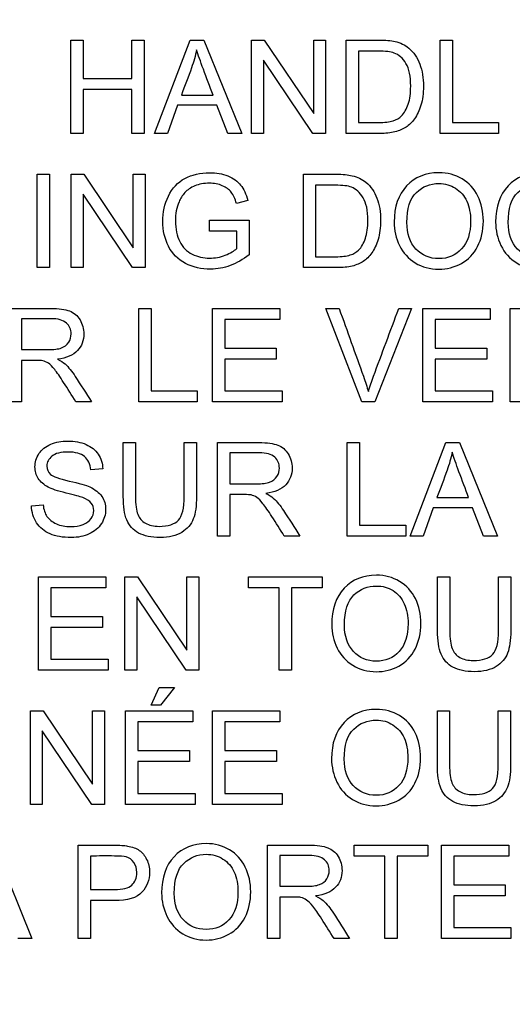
# Model space of a CAD drawing. Header units: inches. Extents: x 1 to 359, y -2 to 239.
# Tile 19 of 64: x 108.352 to 108.862, y 134.852 to 135.873. Entities that reach past the tile are written whole.
import ezdxf
from ezdxf.enums import TextEntityAlignment as Align

# ---------------------------------------------------------------- set-up
doc = ezdxf.new("R2010")
doc.units = ezdxf.units.IN
doc.header["$MEASUREMENT"] = 0
doc.layers.add('Default', color=7, linetype='Continuous')
doc.layers.add('LAB20180', color=7, linetype='Continuous')
doc.styles.add('SEACAD_Times_New_Roman', font='times.ttf')
doc.dimstyles.new('HAMMOND_(STH_-_300x200)', dxfattribs={"dimtxt": 1.5, "dimasz": 1.875, "dimexe": 0.75, "dimexo": 0.75, "dimgap": 0.375, "dimtad": 0, "dimtih": 1, "dimtoh": 1, "dimzin": 0, "dimdsep": 46, "dimtxsty": 'SEACAD_Times_New_Roman', "dimblk1": '_SE_FILLED', "dimblk2": '_SE_FILLED', "dimsah": 1, "dimcen": 0.75, "dimadec": 0, "dimazin": 0, "dimtfac": 0.8, "dimtofl": 0, "dimtmove": 0, "dimatfit": 3, "dimfxl": 0, "dimtolj": 1, "dimtzin": 0, "dimarcsym": 0})

# ---------------------------------------------------------------- blocks, each defined once
blk = doc.blocks.new('DMBLK1160')
at = {"layer": 'Default', "linetype": 'Continuous'}
for points in [[(121.758, 147.7985), (121.4455, 149.6735), (121.133, 147.7985)], [(121.758, 131.5785), (121.133, 131.5785), (121.4455, 129.7035)]]:
    blk.add_hatch(color=7, dxfattribs=at).paths.add_polyline_path(points)
at = {"layer": 'Default', "color": 7, "linetype": 'Continuous'}
for p, q in [((113.9782, 149.6735), (122.1955, 149.6735)), ((121.4455, 140.9635), (121.4455, 149.6735)), ((121.4455, 129.7035), (121.4455, 138.9385)), ((109.4962, 129.7035), (122.1955, 129.7035))]:
    blk.add_line(p, q, dxfattribs=at)
at = {"layer": 'Default', "color": 7, "linetype": 'Continuous', "style": 'SEACAD_Times_New_Roman'}
blk.add_text('19.97', height=1.5, dxfattribs=at).set_placement((118.8863, 140.4385), align=Align.TOP_LEFT)
blk = doc.blocks.new('_SE_FILLED')
at = {"color": 0}
blk.add_line((0, 0), (-1, 0), dxfattribs=at)
blk.add_solid([(0, 0), (-1, -0.1665), (-1, 0.1665), (0, 0)], dxfattribs=at)

msp = doc.modelspace()

# ---------------------------------------------------------------- linework, layer by layer
at = {"layer": 'LAB20180', "color": 7, "linetype": 'Continuous'}
for p, q in [((108.4048, 135.7548), (108.4048, 135.8516)), ((108.4048, 135.8516), (108.4175, 135.8516)), ((108.4175, 135.8516), (108.4175, 135.8118)), ((108.4679, 135.8118), (108.4679, 135.8516)), ((108.4679, 135.8516), (108.4806, 135.8516)), ((108.4806, 135.8516), (108.4806, 135.7548)), ((108.4914, 135.7548), (108.5284, 135.8516)), ((108.5284, 135.8516), (108.5425, 135.8516)), ((108.5425, 135.8516), (108.5817, 135.7548)), ((108.5919, 135.7548), (108.5919, 135.8516)), ((108.5919, 135.8516), (108.605, 135.8516)), ((108.605, 135.8516), (108.6562, 135.7755)), ((108.6562, 135.7755), (108.6562, 135.8516)), ((108.6562, 135.8516), (108.6685, 135.8516)), ((108.6685, 135.8516), (108.6685, 135.7548)), ((108.6898, 135.7548), (108.6898, 135.8516)), ((108.7871, 135.7548), (108.7871, 135.8516)), ((108.7871, 135.8516), (108.7998, 135.8516)), ((108.7998, 135.8516), (108.7998, 135.7662)), ((108.7025, 135.8402), (108.7025, 135.7662)), ((108.6553, 135.7548), (108.6042, 135.8309)), ((108.6042, 135.8309), (108.6042, 135.7548)), ((108.4175, 135.8118), (108.4679, 135.8118)), ((108.4679, 135.8004), (108.4175, 135.8004)), ((108.4175, 135.8004), (108.4175, 135.7548)), ((108.4679, 135.7548), (108.4679, 135.8004)), ((108.5192, 135.7946), (108.552, 135.7946)), ((108.5153, 135.7841), (108.5049, 135.7548)), ((108.5561, 135.7841), (108.5153, 135.7841)), ((108.5672, 135.7548), (108.5561, 135.7841)), ((108.7998, 135.7662), (108.8475, 135.7662)), ((108.8475, 135.7662), (108.8475, 135.7548)), ((108.4175, 135.7548), (108.4048, 135.7548)), ((108.4806, 135.7548), (108.4679, 135.7548)), ((108.5049, 135.7548), (108.4914, 135.7548)), ((108.5817, 135.7548), (108.5672, 135.7548)), ((108.6042, 135.7548), (108.5919, 135.7548)), ((108.6685, 135.7548), (108.6553, 135.7548)), ((108.8475, 135.7548), (108.7871, 135.7548)), ((108.37, 135.6158), (108.37, 135.7126)), ((108.37, 135.7126), (108.3827, 135.7126)), ((108.3827, 135.7126), (108.3827, 135.6158)), ((108.4052, 135.6158), (108.4052, 135.7126)), ((108.4052, 135.7126), (108.4183, 135.7126)), ((108.4183, 135.7126), (108.4695, 135.6364)), ((108.4695, 135.6364), (108.4695, 135.7126)), ((108.4695, 135.7126), (108.4817, 135.7126)), ((108.4817, 135.7126), (108.4817, 135.6158)), ((108.6455, 135.6158), (108.6455, 135.7126)), ((108.6582, 135.7012), (108.6582, 135.6271)), ((108.4686, 135.6158), (108.4175, 135.6918)), ((108.4175, 135.6918), (108.4175, 135.6158)), ((108.5879, 135.6854), (108.5763, 135.6823)), ((108.5483, 135.6537), (108.5483, 135.6651)), ((108.5483, 135.6651), (108.5894, 135.6651)), ((108.5894, 135.6651), (108.5894, 135.6292)), ((108.5767, 135.6537), (108.5483, 135.6537)), ((108.5767, 135.6356), (108.5767, 135.6537)), ((108.3827, 135.6158), (108.37, 135.6158)), ((108.4175, 135.6158), (108.4052, 135.6158)), ((108.4817, 135.6158), (108.4686, 135.6158)), ((108.4753, 135.4768), (108.4753, 135.5735)), ((108.4753, 135.5735), (108.4881, 135.5735)), ((108.4881, 135.5735), (108.4881, 135.4881)), ((108.5514, 135.4768), (108.5514, 135.5735)), ((108.5514, 135.5735), (108.6212, 135.5735)), ((108.6212, 135.5735), (108.6212, 135.5621)), ((108.706, 135.4768), (108.6686, 135.5735)), ((108.6686, 135.5735), (108.6825, 135.5735)), ((108.7574, 135.5735), (108.7194, 135.4768)), ((108.7443, 135.5735), (108.7574, 135.5735)), ((108.7693, 135.4768), (108.7693, 135.5735)), ((108.7693, 135.5735), (108.839, 135.5735)), ((108.839, 135.5735), (108.839, 135.5621)), ((108.8594, 135.4768), (108.8594, 135.5735)), ((108.3538, 135.5629), (108.3538, 135.5308)), ((108.6212, 135.5621), (108.5641, 135.5621)), ((108.5641, 135.5621), (108.5641, 135.5324)), ((108.839, 135.5621), (108.7819, 135.5621)), ((108.7819, 135.5621), (108.7819, 135.5324)), ((108.5641, 135.5324), (108.6175, 135.5324)), ((108.6175, 135.5324), (108.6175, 135.5211)), ((108.7819, 135.5324), (108.8353, 135.5324)), ((108.8353, 135.5324), (108.8353, 135.5211)), ((108.3538, 135.5197), (108.3538, 135.4768)), ((108.6175, 135.5211), (108.5641, 135.5211)), ((108.5641, 135.5211), (108.5641, 135.4881)), ((108.8353, 135.5211), (108.7819, 135.5211)), ((108.7819, 135.5211), (108.7819, 135.4881)), ((108.4881, 135.4881), (108.5357, 135.4881)), ((108.5357, 135.4881), (108.5357, 135.4768)), ((108.5641, 135.4881), (108.6234, 135.4881)), ((108.6234, 135.4881), (108.6234, 135.4768)), ((108.7819, 135.4881), (108.8413, 135.4881)), ((108.8413, 135.4881), (108.8413, 135.4768)), ((108.3538, 135.4768), (108.3411, 135.4768)), ((108.4261, 135.4768), (108.4101, 135.4768)), ((108.5357, 135.4768), (108.4753, 135.4768)), ((108.6234, 135.4768), (108.5514, 135.4768)), ((108.7194, 135.4768), (108.706, 135.4768)), ((108.8413, 135.4768), (108.7693, 135.4768)), ((108.8722, 135.4768), (108.8594, 135.4768)), ((108.4591, 135.4345), (108.4717, 135.4345)), ((108.5222, 135.4345), (108.5349, 135.4345)), ((108.5567, 135.3377), (108.5567, 135.4345)), ((108.6909, 135.3377), (108.6909, 135.4345)), ((108.6909, 135.4345), (108.7037, 135.4345)), ((108.7037, 135.4345), (108.7037, 135.3491)), ((108.7561, 135.3377), (108.793, 135.4345)), ((108.793, 135.4345), (108.8071, 135.4345)), ((108.8071, 135.4345), (108.8464, 135.3377)), ((108.5694, 135.4238), (108.5694, 135.3918)), ((108.4379, 135.4072), (108.4256, 135.4063)), ((108.5694, 135.3806), (108.5694, 135.3377)), ((108.7838, 135.3775), (108.8166, 135.3775)), ((108.3641, 135.3688), (108.3761, 135.37)), ((108.7799, 135.367), (108.7696, 135.3377)), ((108.8207, 135.367), (108.7799, 135.367)), ((108.8318, 135.3377), (108.8207, 135.367)), ((108.7037, 135.3491), (108.7514, 135.3491)), ((108.7514, 135.3491), (108.7514, 135.3377)), ((108.5694, 135.3377), (108.5567, 135.3377)), ((108.6417, 135.3377), (108.6258, 135.3377)), ((108.7514, 135.3377), (108.6909, 135.3377)), ((108.7696, 135.3377), (108.7561, 135.3377)), ((108.8464, 135.3377), (108.8318, 135.3377)), ((108.3714, 135.1987), (108.3714, 135.2954)), ((108.3714, 135.2954), (108.4412, 135.2954)), ((108.4412, 135.2954), (108.4412, 135.2841)), ((108.4607, 135.1987), (108.4607, 135.2954)), ((108.4607, 135.2954), (108.4738, 135.2954)), ((108.4738, 135.2954), (108.5249, 135.2194)), ((108.5249, 135.2194), (108.5249, 135.2954)), ((108.5249, 135.2954), (108.5372, 135.2954)), ((108.5372, 135.2954), (108.5372, 135.1987)), ((108.5888, 135.2841), (108.5888, 135.2954)), ((108.5888, 135.2954), (108.6651, 135.2954)), ((108.6651, 135.2954), (108.6651, 135.2841)), ((108.7844, 135.2954), (108.7971, 135.2954)), ((108.8475, 135.2954), (108.8602, 135.2954)), ((108.4412, 135.2841), (108.3841, 135.2841)), ((108.3841, 135.2841), (108.3841, 135.2544)), ((108.6206, 135.2841), (108.5888, 135.2841)), ((108.6206, 135.1987), (108.6206, 135.2841)), ((108.6651, 135.2841), (108.6333, 135.2841)), ((108.6333, 135.2841), (108.6333, 135.1987)), ((108.5241, 135.1987), (108.473, 135.2748)), ((108.473, 135.2748), (108.473, 135.1987)), ((108.3841, 135.2544), (108.4375, 135.2544)), ((108.4375, 135.2544), (108.4375, 135.243)), ((108.4375, 135.243), (108.3841, 135.243)), ((108.3841, 135.243), (108.3841, 135.2101)), ((108.3841, 135.2101), (108.4434, 135.2101)), ((108.4434, 135.2101), (108.4434, 135.1987)), ((108.4434, 135.1987), (108.3714, 135.1987)), ((108.473, 135.1987), (108.4607, 135.1987)), ((108.5372, 135.1987), (108.5241, 135.1987)), ((108.6333, 135.1987), (108.6206, 135.1987)), ((108.4878, 135.1623), (108.4964, 135.1808)), ((108.4964, 135.1808), (108.5121, 135.1808)), ((108.5121, 135.1808), (108.4975, 135.1623)), ((108.4975, 135.1623), (108.4878, 135.1623)), ((108.363, 135.0596), (108.363, 135.1564)), ((108.363, 135.1564), (108.3762, 135.1564)), ((108.3762, 135.1564), (108.4273, 135.0804)), ((108.4273, 135.0804), (108.4273, 135.1564)), ((108.4273, 135.1564), (108.4396, 135.1564)), ((108.4396, 135.1564), (108.4396, 135.0596)), ((108.4614, 135.0596), (108.4614, 135.1564)), ((108.4614, 135.1564), (108.5311, 135.1564)), ((108.5311, 135.1564), (108.5311, 135.1451)), ((108.5516, 135.0596), (108.5516, 135.1564)), ((108.5516, 135.1564), (108.6213, 135.1564)), ((108.6213, 135.1564), (108.6213, 135.1451)), ((108.7842, 135.1564), (108.7969, 135.1564)), ((108.8473, 135.1564), (108.86, 135.1564)), ((108.5311, 135.1451), (108.4741, 135.1451)), ((108.4741, 135.1451), (108.4741, 135.1153)), ((108.6213, 135.1451), (108.5643, 135.1451)), ((108.5643, 135.1451), (108.5643, 135.1153)), ((108.4265, 135.0596), (108.3753, 135.1358)), ((108.3753, 135.1358), (108.3753, 135.0596)), ((108.4741, 135.1153), (108.5275, 135.1153)), ((108.5275, 135.1153), (108.5275, 135.1039)), ((108.5643, 135.1153), (108.6177, 135.1153)), ((108.6177, 135.1153), (108.6177, 135.1039)), ((108.5275, 135.1039), (108.4741, 135.1039)), ((108.4741, 135.1039), (108.4741, 135.071)), ((108.6177, 135.1039), (108.5643, 135.1039)), ((108.5643, 135.1039), (108.5643, 135.071)), ((108.4741, 135.071), (108.5334, 135.071)), ((108.5334, 135.071), (108.5334, 135.0596)), ((108.5643, 135.071), (108.6236, 135.071)), ((108.6236, 135.071), (108.6236, 135.0596)), ((108.3753, 135.0596), (108.363, 135.0596)), ((108.4396, 135.0596), (108.4265, 135.0596)), ((108.5334, 135.0596), (108.4614, 135.0596)), ((108.6236, 135.0596), (108.5516, 135.0596)), ((108.3253, 135.0174), (108.3645, 134.9206)), ((108.4124, 134.9206), (108.4124, 135.0174)), ((108.6083, 134.9206), (108.6083, 135.0174)), ((108.6982, 135.0061), (108.6982, 135.0174)), ((108.6982, 135.0174), (108.7745, 135.0174)), ((108.7745, 135.0174), (108.7745, 135.0061)), ((108.7884, 134.9206), (108.7884, 135.0174)), ((108.7884, 135.0174), (108.8582, 135.0174)), ((108.8582, 135.0174), (108.8582, 135.0061)), ((108.4252, 135.0061), (108.4252, 134.9713)), ((108.621, 135.0067), (108.621, 134.9747)), ((108.73, 135.0061), (108.6982, 135.0061)), ((108.73, 134.9206), (108.73, 135.0061)), ((108.7745, 135.0061), (108.7427, 135.0061)), ((108.7427, 135.0061), (108.7427, 134.9206)), ((108.8582, 135.0061), (108.8011, 135.0061)), ((108.8011, 135.0061), (108.8011, 134.9763)), ((108.8011, 134.9763), (108.8545, 134.9763)), ((108.8545, 134.9763), (108.8545, 134.9649)), ((108.8545, 134.9649), (108.8011, 134.9649)), ((108.8011, 134.9649), (108.8011, 134.932)), ((108.4252, 134.9599), (108.4252, 134.9206)), ((108.621, 134.9636), (108.621, 134.9206)), ((108.8011, 134.932), (108.8604, 134.932)), ((108.8604, 134.932), (108.8604, 134.9206)), ((108.3645, 134.9206), (108.35, 134.9206)), ((108.4252, 134.9206), (108.4124, 134.9206)), ((108.621, 134.9206), (108.6083, 134.9206)), ((108.6933, 134.9206), (108.6773, 134.9206)), ((108.7427, 134.9206), (108.73, 134.9206)), ((108.8604, 134.9206), (108.7884, 134.9206))]:
    msp.add_line(p, q, dxfattribs=at)
for points, knots in [([(108.535, 135.8416), (108.5337, 135.8353), (108.5319, 135.8291), (108.5298, 135.8229), (108.5265, 135.8134), (108.5227, 135.804), (108.5192, 135.7946)], [0, 0, 0, 0, 0.391046, 0.391046, 0.391046, 1, 1, 1, 1]), ([(108.552, 135.7946), (108.5486, 135.8035), (108.5453, 135.8124), (108.542, 135.8214), (108.539, 135.8295), (108.5366, 135.8363), (108.535, 135.8416)], [0, 0, 0, 0, 0.572052, 0.572052, 0.572052, 1, 1, 1, 1]), ([(108.6898, 135.8516), (108.7009, 135.8516), (108.712, 135.8516), (108.7231, 135.8516), (108.7307, 135.8516), (108.7364, 135.8511), (108.7404, 135.8502), (108.7459, 135.8488), (108.7506, 135.8466), (108.7546, 135.8433), (108.7597, 135.839), (108.7634, 135.8334), (108.766, 135.8267), (108.7686, 135.82), (108.7698, 135.8123), (108.7698, 135.7963), (108.7689, 135.7898), (108.7672, 135.7842), (108.7656, 135.7785), (108.7633, 135.7738), (108.7579, 135.7663), (108.755, 135.7634), (108.7518, 135.7613), (108.7486, 135.7592), (108.7448, 135.7576), (108.7403, 135.7565), (108.7357, 135.7554), (108.7306, 135.7548), (108.7247, 135.7548), (108.7131, 135.7548), (108.7015, 135.7548), (108.6898, 135.7548)], [0, 0, 0, 0, 0.150369, 0.150369, 0.150369, 0.228741, 0.228741, 0.228741, 0.300535, 0.300535, 0.300535, 0.392465, 0.392465, 0.392465, 0.497213, 0.497213, 0.587785, 0.587785, 0.587785, 0.651375, 0.651375, 0.714965, 0.714965, 0.714965, 0.771693, 0.771693, 0.771693, 0.842372, 0.842372, 0.842372, 1, 1, 1, 1]), ([(108.7025, 135.7662), (108.7094, 135.7662), (108.7163, 135.7662), (108.7233, 135.7662), (108.7296, 135.7662), (108.7347, 135.7668), (108.7383, 135.7679), (108.7419, 135.7691), (108.7448, 135.7708), (108.747, 135.773), (108.7499, 135.776), (108.7524, 135.7801), (108.7541, 135.7853), (108.7558, 135.7903), (108.7566, 135.7966), (108.7566, 135.814), (108.7549, 135.8218), (108.7517, 135.8273), (108.7484, 135.8328), (108.7442, 135.8364), (108.7395, 135.8382), (108.7361, 135.8396), (108.7305, 135.8402), (108.7229, 135.8402), (108.7161, 135.8403), (108.7093, 135.8402), (108.7025, 135.8402)], [0, 0, 0, 0, 0.131808, 0.131808, 0.131808, 0.228178, 0.228178, 0.228178, 0.292644, 0.292644, 0.292644, 0.383825, 0.383825, 0.383825, 0.499074, 0.499074, 0.657793, 0.657793, 0.657793, 0.76379, 0.76379, 0.76379, 0.870647, 0.870647, 0.870647, 1, 1, 1, 1]), ([(108.5894, 135.6292), (108.5831, 135.6242), (108.5766, 135.6205), (108.5632, 135.6155), (108.5564, 135.6142), (108.5399, 135.6142), (108.5312, 135.6162), (108.5157, 135.6243), (108.5098, 135.6302), (108.5059, 135.6379), (108.502, 135.6456), (108.4999, 135.6542), (108.4999, 135.6731), (108.5019, 135.6818), (108.5097, 135.6982), (108.5154, 135.7043), (108.5302, 135.7121), (108.5387, 135.7141), (108.5484, 135.7142), (108.5553, 135.7142), (108.5617, 135.713), (108.5673, 135.7108), (108.573, 135.7085), (108.5774, 135.7053), (108.5806, 135.7013), (108.5839, 135.6973), (108.5862, 135.692), (108.5879, 135.6854)], [0, 0, 0, 0, 0.080414, 0.080414, 0.160827, 0.160827, 0.268289, 0.268289, 0.375751, 0.375751, 0.375751, 0.480478, 0.480478, 0.58379, 0.58379, 0.687102, 0.687102, 0.790414, 0.790414, 0.790414, 0.866321, 0.866321, 0.866321, 0.931135, 0.931135, 0.931135, 1, 1, 1, 1]), ([(108.6455, 135.7126), (108.6566, 135.7126), (108.6677, 135.7126), (108.6788, 135.7126), (108.6864, 135.7126), (108.6921, 135.712), (108.696, 135.7111), (108.7016, 135.7099), (108.7063, 135.7075), (108.7102, 135.7043), (108.7154, 135.6999), (108.7191, 135.6944), (108.7217, 135.6877), (108.7243, 135.681), (108.7254, 135.6733), (108.7254, 135.6573), (108.7246, 135.6508), (108.7229, 135.6451), (108.7211, 135.6395), (108.719, 135.6348), (108.7136, 135.6273), (108.7107, 135.6244), (108.7075, 135.6223), (108.7043, 135.6202), (108.7005, 135.6185), (108.6914, 135.6163), (108.6862, 135.6158), (108.6804, 135.6158), (108.6688, 135.6158), (108.6572, 135.6158), (108.6455, 135.6158)], [0, 0, 0, 0, 0.150382, 0.150382, 0.150382, 0.228456, 0.228456, 0.228456, 0.300557, 0.300557, 0.300557, 0.3925, 0.3925, 0.3925, 0.497244, 0.497244, 0.587812, 0.587812, 0.587812, 0.651334, 0.651334, 0.714857, 0.714857, 0.714857, 0.778611, 0.778611, 0.842366, 0.842366, 0.842366, 1, 1, 1, 1]), ([(108.7395, 135.6628), (108.7395, 135.6789), (108.7439, 135.6914), (108.7524, 135.7005), (108.761, 135.7096), (108.7721, 135.7141), (108.7857, 135.7142), (108.7947, 135.7142), (108.8027, 135.712), (108.8169, 135.7035), (108.8224, 135.6975), (108.8299, 135.6823), (108.8318, 135.6737), (108.8318, 135.6542), (108.8298, 135.6454), (108.8258, 135.6377), (108.8219, 135.63), (108.8163, 135.6241), (108.8091, 135.6202), (108.8019, 135.6162), (108.794, 135.6142), (108.7766, 135.6142), (108.7685, 135.6164), (108.7613, 135.6207), (108.7541, 135.6251), (108.7488, 135.6312), (108.7414, 135.6464), (108.7395, 135.6544), (108.7395, 135.6628)], [0, 0, 0, 0, 0.13347, 0.13347, 0.13347, 0.254654, 0.254654, 0.254654, 0.339082, 0.339082, 0.42351, 0.42351, 0.507937, 0.507937, 0.594054, 0.594054, 0.594054, 0.674521, 0.674521, 0.674521, 0.752952, 0.752952, 0.83802, 0.83802, 0.83802, 0.91901, 0.91901, 1, 1, 1, 1]), ([(108.8445, 135.6628), (108.8445, 135.6789), (108.8488, 135.6914), (108.8574, 135.7005), (108.866, 135.7096), (108.8771, 135.7141), (108.8907, 135.7142), (108.8996, 135.7142), (108.9076, 135.712), (108.9219, 135.7035), (108.9274, 135.6975), (108.9348, 135.6823), (108.9367, 135.6737), (108.9367, 135.6542), (108.9347, 135.6454), (108.9269, 135.6299), (108.9213, 135.6241), (108.914, 135.6202), (108.9068, 135.6162), (108.899, 135.6142), (108.8815, 135.6142), (108.8734, 135.6164), (108.8663, 135.6207), (108.8591, 135.6251), (108.8537, 135.6312), (108.8464, 135.6464), (108.8445, 135.6544), (108.8445, 135.6628)], [0, 0, 0, 0, 0.13347, 0.13347, 0.13347, 0.254653, 0.254653, 0.254653, 0.33796, 0.33796, 0.421266, 0.421266, 0.504572, 0.504572, 0.589544, 0.589544, 0.674517, 0.674517, 0.674517, 0.75295, 0.75295, 0.838021, 0.838021, 0.838021, 0.91901, 0.91901, 1, 1, 1, 1]), ([(108.5763, 135.6823), (108.5748, 135.6872), (108.573, 135.6911), (108.5708, 135.6939), (108.5687, 135.6967), (108.5656, 135.699), (108.5616, 135.7007), (108.5577, 135.7024), (108.5532, 135.7032), (108.5424, 135.7032), (108.5374, 135.7023), (108.5332, 135.7005), (108.5289, 135.6987), (108.5254, 135.6964), (108.5229, 135.6935), (108.5203, 135.6906), (108.5182, 135.6874), (108.5168, 135.6839), (108.5142, 135.678), (108.5131, 135.6714), (108.5131, 135.6558), (108.5146, 135.6486), (108.5175, 135.6428), (108.5205, 135.6369), (108.5248, 135.6326), (108.5361, 135.6269), (108.5421, 135.6256), (108.554, 135.6256), (108.5594, 135.6266), (108.57, 135.6308), (108.5739, 135.6332), (108.5767, 135.6356)], [0, 0, 0, 0, 0.068468, 0.068468, 0.068468, 0.130219, 0.130219, 0.130219, 0.200847, 0.200847, 0.285416, 0.285416, 0.285416, 0.352366, 0.352366, 0.352366, 0.413246, 0.413246, 0.413246, 0.514272, 0.514272, 0.63847, 0.63847, 0.63847, 0.735204, 0.735204, 0.831937, 0.831937, 0.915969, 0.915969, 1, 1, 1, 1]), ([(108.6582, 135.6271), (108.6651, 135.6271), (108.672, 135.6271), (108.6789, 135.6271), (108.6853, 135.6271), (108.6903, 135.6277), (108.694, 135.6289), (108.6976, 135.6301), (108.7005, 135.6317), (108.7057, 135.637), (108.7081, 135.6411), (108.7097, 135.6462), (108.7114, 135.6513), (108.7123, 135.6576), (108.7123, 135.675), (108.7106, 135.6828), (108.7073, 135.6882), (108.7039, 135.6936), (108.6999, 135.6973), (108.6952, 135.6992), (108.6918, 135.7006), (108.6862, 135.7012), (108.6786, 135.7012), (108.6718, 135.7012), (108.665, 135.7012), (108.6582, 135.7012)], [0, 0, 0, 0, 0.131461, 0.131461, 0.131461, 0.228365, 0.228365, 0.228365, 0.293651, 0.293651, 0.383901, 0.383901, 0.383901, 0.499118, 0.499118, 0.657794, 0.657794, 0.657794, 0.763674, 0.763674, 0.763674, 0.870555, 0.870555, 0.870555, 1, 1, 1, 1]), ([(108.7527, 135.6626), (108.7527, 135.6509), (108.7558, 135.6418), (108.7683, 135.6284), (108.7762, 135.6251), (108.7856, 135.6251), (108.7952, 135.6252), (108.8031, 135.6285), (108.8093, 135.6352), (108.8155, 135.642), (108.8186, 135.6515), (108.8186, 135.6718), (108.8173, 135.6787), (108.812, 135.6904), (108.8081, 135.6949), (108.803, 135.6981), (108.7979, 135.7013), (108.7922, 135.703), (108.7858, 135.703), (108.7768, 135.7031), (108.769, 135.6999), (108.7625, 135.6937), (108.7559, 135.6875), (108.7527, 135.6771), (108.7527, 135.6626)], [0, 0, 0, 0, 0.121796, 0.121796, 0.243592, 0.243592, 0.243592, 0.358943, 0.358943, 0.358943, 0.494678, 0.494678, 0.579337, 0.579337, 0.663996, 0.663996, 0.663996, 0.742646, 0.742646, 0.742646, 0.854601, 0.854601, 0.854601, 1, 1, 1, 1]), ([(108.8576, 135.6626), (108.8576, 135.6509), (108.8608, 135.6418), (108.8733, 135.6284), (108.8811, 135.6251), (108.8905, 135.6251), (108.9001, 135.6252), (108.9081, 135.6285), (108.9204, 135.642), (108.9235, 135.6515), (108.9235, 135.6718), (108.9222, 135.6787), (108.9196, 135.6845), (108.9169, 135.6904), (108.913, 135.6949), (108.9028, 135.7014), (108.8971, 135.703), (108.8907, 135.703), (108.8817, 135.7031), (108.8739, 135.6999), (108.8674, 135.6937), (108.8609, 135.6875), (108.8576, 135.6771), (108.8576, 135.6626)], [0, 0, 0, 0, 0.121846, 0.121846, 0.243693, 0.243693, 0.243693, 0.37378, 0.37378, 0.503868, 0.503868, 0.585005, 0.585005, 0.585005, 0.663786, 0.663786, 0.742568, 0.742568, 0.742568, 0.854519, 0.854519, 0.854519, 1, 1, 1, 1]), ([(108.3411, 135.5735), (108.3553, 135.5735), (108.3696, 135.5735), (108.3839, 135.5735), (108.3925, 135.5735), (108.399, 135.5726), (108.408, 135.5692), (108.4116, 135.5661), (108.4143, 135.5617), (108.4169, 135.5573), (108.4183, 135.5524), (108.4183, 135.5403), (108.4161, 135.5345), (108.4072, 135.5251), (108.4004, 135.5221), (108.391, 135.5208)], [0, 0, 0, 0, 0.318429, 0.318429, 0.318429, 0.446133, 0.446133, 0.573836, 0.573836, 0.573836, 0.691895, 0.691895, 0.845948, 0.845948, 1, 1, 1, 1]), ([(108.6825, 135.5735), (108.6909, 135.5501), (108.6993, 135.5266), (108.7077, 135.5032), (108.7097, 135.4975), (108.7114, 135.4922), (108.7128, 135.4873)], [0, 0, 0, 0, 0.817954, 0.817954, 0.817954, 1, 1, 1, 1]), ([(108.7128, 135.4873), (108.7143, 135.4926), (108.716, 135.4979), (108.718, 135.5032), (108.7269, 135.5266), (108.7355, 135.5501), (108.7443, 135.5735)], [0, 0, 0, 0, 0.181713, 0.181713, 0.181713, 1, 1, 1, 1]), ([(108.8594, 135.5735), (108.8737, 135.5735), (108.888, 135.5735), (108.9022, 135.5735), (108.9109, 135.5735), (108.9174, 135.5726), (108.9264, 135.5692), (108.93, 135.5661), (108.9326, 135.5617), (108.9353, 135.5573), (108.9367, 135.5524), (108.9367, 135.5403), (108.9344, 135.5345), (108.9255, 135.5251), (108.9187, 135.5221), (108.9094, 135.5208)], [0, 0, 0, 0, 0.318429, 0.318429, 0.318429, 0.446133, 0.446133, 0.573836, 0.573836, 0.573836, 0.691895, 0.691895, 0.845948, 0.845948, 1, 1, 1, 1]), ([(108.3538, 135.5308), (108.363, 135.5308), (108.3721, 135.5308), (108.3813, 135.5308), (108.3872, 135.5308), (108.3917, 135.5314), (108.395, 135.5326), (108.3983, 135.5338), (108.4008, 135.5357), (108.4026, 135.5384), (108.4043, 135.5411), (108.4051, 135.544), (108.4051, 135.5517), (108.4035, 135.5554), (108.4002, 135.5584), (108.3969, 135.5614), (108.3915, 135.5629), (108.3844, 135.5629), (108.3742, 135.5629), (108.364, 135.5629), (108.3538, 135.5629)], [0, 0, 0, 0, 0.228451, 0.228451, 0.228451, 0.343902, 0.343902, 0.343902, 0.424724, 0.424724, 0.424724, 0.499032, 0.499032, 0.606702, 0.606702, 0.606702, 0.745825, 0.745825, 0.745825, 1, 1, 1, 1]), ([(108.4101, 135.4768), (108.4058, 135.4835), (108.4016, 135.4902), (108.3973, 135.4969), (108.3937, 135.5027), (108.3905, 135.5072), (108.3881, 135.5102), (108.3856, 135.5133), (108.3835, 135.5155), (108.3816, 135.5167), (108.3797, 135.5179), (108.3778, 135.5187), (108.3758, 135.5193), (108.3743, 135.5196), (108.372, 135.5196), (108.3686, 135.5197), (108.3637, 135.5198), (108.3587, 135.5197), (108.3538, 135.5197)], [0, 0, 0, 0, 0.307183, 0.307183, 0.307183, 0.516416, 0.516416, 0.516416, 0.634807, 0.634807, 0.634807, 0.71683, 0.71683, 0.71683, 0.809234, 0.809234, 0.809234, 1, 1, 1, 1]), ([(108.391, 135.5208), (108.3944, 135.5192), (108.397, 135.5176), (108.3988, 135.516), (108.4025, 135.5125), (108.406, 135.5082), (108.4094, 135.5031), (108.415, 135.4944), (108.4205, 135.4855), (108.4261, 135.4768)], [0, 0, 0, 0, 0.160192, 0.160192, 0.160192, 0.45337, 0.45337, 0.45337, 1, 1, 1, 1]), ([(108.3761, 135.37), (108.3767, 135.3651), (108.378, 135.3611), (108.3801, 135.358), (108.3822, 135.3549), (108.3854, 135.3523), (108.3898, 135.3504), (108.3942, 135.3484), (108.3992, 135.3475), (108.4095, 135.3475), (108.4138, 135.3482), (108.4213, 135.3511), (108.424, 135.3531), (108.4258, 135.3557), (108.4276, 135.3583), (108.4286, 135.361), (108.4286, 135.367), (108.4277, 135.3696), (108.4241, 135.3741), (108.4212, 135.376), (108.4171, 135.3775), (108.4145, 135.3785), (108.4088, 135.3801), (108.3999, 135.3822), (108.3911, 135.3843), (108.3849, 135.3864), (108.3814, 135.3883), (108.3768, 135.3907), (108.3734, 135.3937), (108.3688, 135.4009), (108.3677, 135.4049), (108.3677, 135.4142), (108.3691, 135.4188), (108.3746, 135.4273), (108.3786, 135.4305), (108.384, 135.4328), (108.3892, 135.435), (108.3952, 135.4361), (108.4088, 135.4361), (108.4151, 135.4349), (108.4206, 135.4326), (108.426, 135.4302), (108.4302, 135.4269), (108.4332, 135.4224), (108.4361, 135.418), (108.4377, 135.4129), (108.4379, 135.4072)], [0, 0, 0, 0, 0.049984, 0.049984, 0.049984, 0.098571, 0.098571, 0.098571, 0.153381, 0.153381, 0.201742, 0.201742, 0.250104, 0.250104, 0.250104, 0.286951, 0.286951, 0.323015, 0.323015, 0.359078, 0.359078, 0.359078, 0.428661, 0.428661, 0.428661, 0.504947, 0.504947, 0.504947, 0.558497, 0.558497, 0.612048, 0.612048, 0.669423, 0.669423, 0.726798, 0.726798, 0.726798, 0.796415, 0.796415, 0.872924, 0.872924, 0.872924, 0.937128, 0.937128, 0.937128, 1, 1, 1, 1]), ([(108.5349, 135.4345), (108.5349, 135.4159), (108.5349, 135.3973), (108.5349, 135.3786), (108.5349, 135.3688), (108.5338, 135.3611), (108.5316, 135.3554), (108.5294, 135.3497), (108.5254, 135.3451), (108.5197, 135.3415), (108.514, 135.3379), (108.5065, 135.3361), (108.4882, 135.3361), (108.4808, 135.3377), (108.475, 135.3408), (108.4693, 135.344), (108.4652, 135.3484), (108.4603, 135.3603), (108.4591, 135.3683), (108.4591, 135.3786), (108.4591, 135.3973), (108.4591, 135.4159), (108.4591, 135.4345)], [0, 0, 0, 0, 0.229338, 0.229338, 0.229338, 0.325916, 0.325916, 0.325916, 0.402614, 0.402614, 0.402614, 0.499372, 0.499372, 0.592793, 0.592793, 0.592793, 0.681738, 0.681738, 0.770683, 0.770683, 0.770683, 1, 1, 1, 1]), ([(108.5349, 135.4345), (108.5349, 135.4159), (108.5349, 135.3973), (108.5349, 135.3786), (108.5349, 135.3688), (108.5338, 135.3611), (108.5316, 135.3554), (108.5294, 135.3497), (108.5254, 135.3451), (108.5197, 135.3415), (108.514, 135.3379), (108.5065, 135.3361), (108.4882, 135.3361), (108.4808, 135.3377), (108.475, 135.3408), (108.4693, 135.344), (108.4652, 135.3484), (108.4603, 135.3603), (108.4591, 135.3683), (108.4591, 135.3786), (108.4591, 135.3973), (108.4591, 135.4159), (108.4591, 135.4345)], [0, 0, 0, 0, 0.229338, 0.229338, 0.229338, 0.325916, 0.325916, 0.325916, 0.402614, 0.402614, 0.402614, 0.499372, 0.499372, 0.592793, 0.592793, 0.592793, 0.681738, 0.681738, 0.770683, 0.770683, 0.770683, 1, 1, 1, 1]), ([(108.4717, 135.4345), (108.4717, 135.4159), (108.4717, 135.3973), (108.4717, 135.3787), (108.4717, 135.3703), (108.4725, 135.3641), (108.4741, 135.3602), (108.4756, 135.3561), (108.4783, 135.3531), (108.4821, 135.3509), (108.4859, 135.3488), (108.4906, 135.3477), (108.5055, 135.3477), (108.5122, 135.3498), (108.5202, 135.3583), (108.5222, 135.3666), (108.5222, 135.3787), (108.5222, 135.3973), (108.5222, 135.4159), (108.5222, 135.4345)], [0, 0, 0, 0, 0.272431, 0.272431, 0.272431, 0.36409, 0.36409, 0.36409, 0.425016, 0.425016, 0.425016, 0.493235, 0.493235, 0.610411, 0.610411, 0.727586, 0.727586, 0.727586, 1, 1, 1, 1]), ([(108.4717, 135.4345), (108.4717, 135.4159), (108.4717, 135.3973), (108.4717, 135.3787), (108.4717, 135.3703), (108.4725, 135.3641), (108.4741, 135.3602), (108.4756, 135.3561), (108.4783, 135.3531), (108.4821, 135.3509), (108.4859, 135.3488), (108.4906, 135.3477), (108.5055, 135.3477), (108.5122, 135.3498), (108.5202, 135.3583), (108.5222, 135.3666), (108.5222, 135.3787), (108.5222, 135.3973), (108.5222, 135.4159), (108.5222, 135.4345)], [0, 0, 0, 0, 0.272431, 0.272431, 0.272431, 0.36409, 0.36409, 0.36409, 0.425016, 0.425016, 0.425016, 0.493235, 0.493235, 0.610411, 0.610411, 0.727586, 0.727586, 0.727586, 1, 1, 1, 1]), ([(108.5567, 135.4345), (108.5709, 135.4345), (108.5852, 135.4345), (108.5995, 135.4345), (108.6081, 135.4345), (108.6147, 135.4336), (108.6191, 135.4319), (108.6236, 135.4301), (108.6272, 135.4271), (108.6299, 135.4227), (108.6325, 135.4183), (108.6339, 135.4134), (108.6339, 135.4012), (108.6317, 135.3954), (108.6228, 135.386), (108.616, 135.383), (108.6067, 135.3818)], [0, 0, 0, 0, 0.318559, 0.318559, 0.318559, 0.466747, 0.466747, 0.466747, 0.574052, 0.574052, 0.574052, 0.692051, 0.692051, 0.846026, 0.846026, 1, 1, 1, 1]), ([(108.4256, 135.4063), (108.425, 135.4124), (108.4227, 135.4169), (108.4189, 135.4201), (108.4152, 135.4232), (108.4095, 135.4247), (108.3944, 135.4247), (108.3888, 135.4233), (108.3853, 135.4204), (108.3818, 135.4175), (108.38, 135.4142), (108.38, 135.4067), (108.3812, 135.4039), (108.3837, 135.4016), (108.3862, 135.3994), (108.3926, 135.3971), (108.403, 135.3947), (108.4133, 135.3923), (108.4205, 135.3904), (108.4244, 135.3885), (108.4299, 135.3859), (108.4341, 135.3827), (108.4368, 135.3788), (108.4396, 135.3748), (108.4408, 135.3702), (108.4408, 135.3599), (108.4394, 135.355), (108.4335, 135.346), (108.4293, 135.3424), (108.4238, 135.3399), (108.4183, 135.3374), (108.4121, 135.3361), (108.3965, 135.3361), (108.3892, 135.3374), (108.3833, 135.3399), (108.3773, 135.3425), (108.3727, 135.3463), (108.3694, 135.3515), (108.366, 135.3566), (108.3643, 135.3623), (108.3641, 135.3688)], [0, 0, 0, 0, 0.061269, 0.061269, 0.061269, 0.128991, 0.128991, 0.199659, 0.199659, 0.199659, 0.244601, 0.244601, 0.283745, 0.283745, 0.283745, 0.363957, 0.363957, 0.363957, 0.450774, 0.450774, 0.450774, 0.513333, 0.513333, 0.513333, 0.573932, 0.573932, 0.634532, 0.634532, 0.695131, 0.695131, 0.695131, 0.766629, 0.766629, 0.856838, 0.856838, 0.856838, 0.928295, 0.928295, 0.928295, 1, 1, 1, 1]), ([(108.5694, 135.3918), (108.5786, 135.3918), (108.5878, 135.3918), (108.5969, 135.3918), (108.6028, 135.3918), (108.6074, 135.3923), (108.6106, 135.3936), (108.614, 135.3948), (108.6165, 135.3967), (108.6182, 135.3994), (108.6199, 135.4021), (108.6207, 135.405), (108.6207, 135.4126), (108.6191, 135.4164), (108.6158, 135.4194), (108.6125, 135.4224), (108.6072, 135.4238), (108.6, 135.4238), (108.5898, 135.4238), (108.5796, 135.4238), (108.5694, 135.4238)], [0, 0, 0, 0, 0.228418, 0.228418, 0.228418, 0.343902, 0.343902, 0.343902, 0.424321, 0.424321, 0.424321, 0.499434, 0.499434, 0.606737, 0.606737, 0.606737, 0.745862, 0.745862, 0.745862, 1, 1, 1, 1]), ([(108.7996, 135.4245), (108.7983, 135.4182), (108.7965, 135.412), (108.7943, 135.4059), (108.7909, 135.3964), (108.7873, 135.3869), (108.7838, 135.3775)], [0, 0, 0, 0, 0.389843, 0.389843, 0.389843, 1, 1, 1, 1]), ([(108.8166, 135.3775), (108.8133, 135.3864), (108.8099, 135.3953), (108.8066, 135.4043), (108.8036, 135.4124), (108.8013, 135.4191), (108.7996, 135.4245)], [0, 0, 0, 0, 0.571633, 0.571633, 0.571633, 1, 1, 1, 1]), ([(108.6258, 135.3377), (108.6215, 135.3445), (108.6172, 135.3512), (108.613, 135.3579), (108.6093, 135.3637), (108.6061, 135.3681), (108.6037, 135.3712), (108.6014, 135.3743), (108.5991, 135.3764), (108.5972, 135.3777), (108.5954, 135.3789), (108.5934, 135.3797), (108.5914, 135.3802), (108.59, 135.3805), (108.5876, 135.3806), (108.5842, 135.3806), (108.5793, 135.3806), (108.5744, 135.3806), (108.5694, 135.3806)], [0, 0, 0, 0, 0.307485, 0.307485, 0.307485, 0.516125, 0.516125, 0.516125, 0.634458, 0.634458, 0.634458, 0.716976, 0.716976, 0.716976, 0.809328, 0.809328, 0.809328, 1, 1, 1, 1]), ([(108.6067, 135.3818), (108.6101, 135.3802), (108.6126, 135.3785), (108.6144, 135.377), (108.6182, 135.3736), (108.6216, 135.3692), (108.625, 135.3641), (108.6307, 135.3554), (108.6362, 135.3465), (108.6417, 135.3377)], [0, 0, 0, 0, 0.159281, 0.159281, 0.159281, 0.452861, 0.452861, 0.452861, 1, 1, 1, 1]), ([(108.6749, 135.2458), (108.6749, 135.2618), (108.6792, 135.2743), (108.6878, 135.2835), (108.6963, 135.2926), (108.7075, 135.2971), (108.73, 135.2971), (108.738, 135.2949), (108.7451, 135.2907), (108.7523, 135.2864), (108.7577, 135.2804), (108.7615, 135.2728), (108.7653, 135.2652), (108.7671, 135.2565), (108.7671, 135.2371), (108.7651, 135.2283), (108.7573, 135.2129), (108.7517, 135.207), (108.7444, 135.203), (108.7372, 135.199), (108.7294, 135.1971), (108.7119, 135.1971), (108.7038, 135.1993), (108.6895, 135.2081), (108.6841, 135.214), (108.6804, 135.2216), (108.6766, 135.2292), (108.6749, 135.2373), (108.6749, 135.2458)], [0, 0, 0, 0, 0.133435, 0.133435, 0.133435, 0.256543, 0.256543, 0.337059, 0.337059, 0.337059, 0.417323, 0.417323, 0.417323, 0.502276, 0.502276, 0.588361, 0.588361, 0.674447, 0.674447, 0.674447, 0.751393, 0.751393, 0.834851, 0.834851, 0.918308, 0.918308, 0.918308, 1, 1, 1, 1]), ([(108.8602, 135.2954), (108.8602, 135.2768), (108.8602, 135.2582), (108.8602, 135.2396), (108.8602, 135.2298), (108.8591, 135.2221), (108.8569, 135.2164), (108.8547, 135.2107), (108.8508, 135.2061), (108.8394, 135.1989), (108.8318, 135.1971), (108.8135, 135.1971), (108.8061, 135.1987), (108.8003, 135.2018), (108.7946, 135.2048), (108.7905, 135.2094), (108.788, 135.2153), (108.7856, 135.2212), (108.7844, 135.2293), (108.7844, 135.2396), (108.7844, 135.2582), (108.7844, 135.2768), (108.7844, 135.2954)], [0, 0, 0, 0, 0.229139, 0.229139, 0.229139, 0.325744, 0.325744, 0.325744, 0.415348, 0.415348, 0.504952, 0.504952, 0.592689, 0.592689, 0.592689, 0.669487, 0.669487, 0.669487, 0.770869, 0.770869, 0.770869, 1, 1, 1, 1]), ([(108.8602, 135.2954), (108.8602, 135.2768), (108.8602, 135.2582), (108.8602, 135.2396), (108.8602, 135.2298), (108.8591, 135.2221), (108.8569, 135.2164), (108.8547, 135.2107), (108.8508, 135.2061), (108.8394, 135.1989), (108.8318, 135.1971), (108.8135, 135.1971), (108.8061, 135.1987), (108.8003, 135.2018), (108.7946, 135.2048), (108.7905, 135.2094), (108.788, 135.2153), (108.7856, 135.2212), (108.7844, 135.2293), (108.7844, 135.2396), (108.7844, 135.2582), (108.7844, 135.2768), (108.7844, 135.2954)], [0, 0, 0, 0, 0.229139, 0.229139, 0.229139, 0.325744, 0.325744, 0.325744, 0.415348, 0.415348, 0.504952, 0.504952, 0.592689, 0.592689, 0.592689, 0.669487, 0.669487, 0.669487, 0.770869, 0.770869, 0.770869, 1, 1, 1, 1]), ([(108.7971, 135.2954), (108.7971, 135.2769), (108.7971, 135.2583), (108.7971, 135.2397), (108.7971, 135.2312), (108.7979, 135.2251), (108.7994, 135.2211), (108.801, 135.2171), (108.8037, 135.214), (108.8075, 135.2119), (108.8113, 135.2098), (108.8159, 135.2087), (108.8308, 135.2087), (108.8375, 135.2108), (108.8415, 135.2151), (108.8456, 135.2193), (108.8475, 135.2275), (108.8475, 135.2397), (108.8475, 135.2583), (108.8475, 135.2769), (108.8475, 135.2954)], [0, 0, 0, 0, 0.272264, 0.272264, 0.272264, 0.364278, 0.364278, 0.364278, 0.425003, 0.425003, 0.425003, 0.489951, 0.489951, 0.60151, 0.60151, 0.60151, 0.727706, 0.727706, 0.727706, 1, 1, 1, 1]), ([(108.7971, 135.2954), (108.7971, 135.2769), (108.7971, 135.2583), (108.7971, 135.2397), (108.7971, 135.2312), (108.7979, 135.2251), (108.7994, 135.2211), (108.801, 135.2171), (108.8037, 135.214), (108.8075, 135.2119), (108.8113, 135.2098), (108.8159, 135.2087), (108.8308, 135.2087), (108.8375, 135.2108), (108.8415, 135.2151), (108.8456, 135.2193), (108.8475, 135.2275), (108.8475, 135.2397), (108.8475, 135.2583), (108.8475, 135.2769), (108.8475, 135.2954)], [0, 0, 0, 0, 0.272264, 0.272264, 0.272264, 0.364278, 0.364278, 0.364278, 0.425003, 0.425003, 0.425003, 0.489951, 0.489951, 0.60151, 0.60151, 0.60151, 0.727706, 0.727706, 0.727706, 1, 1, 1, 1]), ([(108.688, 135.2455), (108.688, 135.2339), (108.6912, 135.2247), (108.6974, 135.218), (108.7037, 135.2114), (108.7115, 135.208), (108.7305, 135.208), (108.7385, 135.2113), (108.7508, 135.2249), (108.7539, 135.2345), (108.7539, 135.2547), (108.7526, 135.2616), (108.75, 135.2674), (108.7473, 135.2733), (108.7434, 135.2779), (108.7383, 135.2811), (108.7332, 135.2843), (108.7275, 135.2859), (108.7121, 135.2859), (108.7043, 135.2828), (108.6978, 135.2766), (108.6914, 135.2704), (108.688, 135.26), (108.688, 135.2455)], [0, 0, 0, 0, 0.12936, 0.12936, 0.12936, 0.253622, 0.253622, 0.379574, 0.379574, 0.505526, 0.505526, 0.585143, 0.585143, 0.585143, 0.664256, 0.664256, 0.664256, 0.743199, 0.743199, 0.854836, 0.854836, 0.854836, 1, 1, 1, 1]), ([(108.6747, 135.1068), (108.6747, 135.1227), (108.679, 135.1353), (108.6876, 135.1444), (108.6962, 135.1535), (108.7073, 135.158), (108.7298, 135.158), (108.7378, 135.1559), (108.745, 135.1516), (108.7521, 135.1473), (108.7576, 135.1414), (108.7613, 135.1338), (108.7651, 135.1262), (108.7669, 135.1175), (108.7669, 135.0981), (108.7649, 135.0893), (108.7571, 135.0739), (108.7515, 135.068), (108.7442, 135.064), (108.737, 135.06), (108.7292, 135.0581), (108.7117, 135.0581), (108.7036, 135.0602), (108.6965, 135.0647), (108.6894, 135.0691), (108.6839, 135.075), (108.6766, 135.0902), (108.6747, 135.0983), (108.6747, 135.1068)], [0, 0, 0, 0, 0.133288, 0.133288, 0.133288, 0.256522, 0.256522, 0.33712, 0.33712, 0.33712, 0.417249, 0.417249, 0.417249, 0.502222, 0.502222, 0.588327, 0.588327, 0.674432, 0.674432, 0.674432, 0.75288, 0.75288, 0.837966, 0.837966, 0.837966, 0.918983, 0.918983, 1, 1, 1, 1]), ([(108.86, 135.1564), (108.86, 135.1378), (108.86, 135.1192), (108.86, 135.1005), (108.86, 135.0908), (108.8589, 135.0831), (108.8567, 135.0774), (108.8545, 135.0717), (108.8506, 135.067), (108.8392, 135.0598), (108.8316, 135.0581), (108.8133, 135.0581), (108.8059, 135.0596), (108.8001, 135.0627), (108.7944, 135.0658), (108.7904, 135.0704), (108.7878, 135.0763), (108.7854, 135.0822), (108.7842, 135.0903), (108.7842, 135.1005), (108.7842, 135.1192), (108.7842, 135.1378), (108.7842, 135.1564)], [0, 0, 0, 0, 0.229407, 0.229407, 0.229407, 0.325751, 0.325751, 0.325751, 0.415564, 0.415564, 0.505378, 0.505378, 0.592696, 0.592696, 0.592696, 0.669455, 0.669455, 0.669455, 0.770582, 0.770582, 0.770582, 1, 1, 1, 1]), ([(108.86, 135.1564), (108.86, 135.1378), (108.86, 135.1192), (108.86, 135.1005), (108.86, 135.0908), (108.8589, 135.0831), (108.8567, 135.0774), (108.8545, 135.0717), (108.8506, 135.067), (108.8392, 135.0598), (108.8316, 135.0581), (108.8133, 135.0581), (108.8059, 135.0596), (108.8001, 135.0627), (108.7944, 135.0658), (108.7904, 135.0704), (108.7878, 135.0763), (108.7854, 135.0822), (108.7842, 135.0903), (108.7842, 135.1005), (108.7842, 135.1192), (108.7842, 135.1378), (108.7842, 135.1564)], [0, 0, 0, 0, 0.229407, 0.229407, 0.229407, 0.325751, 0.325751, 0.325751, 0.415564, 0.415564, 0.505378, 0.505378, 0.592696, 0.592696, 0.592696, 0.669455, 0.669455, 0.669455, 0.770582, 0.770582, 0.770582, 1, 1, 1, 1]), ([(108.7969, 135.1564), (108.7969, 135.1378), (108.7969, 135.1192), (108.7969, 135.1007), (108.7969, 135.0922), (108.7977, 135.086), (108.7992, 135.0821), (108.8008, 135.0781), (108.8035, 135.075), (108.8073, 135.0729), (108.8111, 135.0708), (108.8157, 135.0696), (108.8212, 135.0697), (108.8307, 135.0698), (108.8374, 135.0717), (108.8414, 135.0761), (108.8453, 135.0803), (108.8473, 135.0885), (108.8473, 135.1007), (108.8473, 135.1192), (108.8473, 135.1378), (108.8473, 135.1564)], [0, 0, 0, 0, 0.272273, 0.272273, 0.272273, 0.36429, 0.36429, 0.36429, 0.425017, 0.425017, 0.425017, 0.495533, 0.495533, 0.495533, 0.601582, 0.601582, 0.601582, 0.727755, 0.727755, 0.727755, 1, 1, 1, 1]), ([(108.7969, 135.1564), (108.7969, 135.1378), (108.7969, 135.1192), (108.7969, 135.1007), (108.7969, 135.0922), (108.7977, 135.086), (108.7992, 135.0821), (108.8008, 135.0781), (108.8035, 135.075), (108.8073, 135.0729), (108.8111, 135.0708), (108.8157, 135.0696), (108.8212, 135.0697), (108.8307, 135.0698), (108.8374, 135.0717), (108.8414, 135.0761), (108.8453, 135.0803), (108.8473, 135.0885), (108.8473, 135.1007), (108.8473, 135.1192), (108.8473, 135.1378), (108.8473, 135.1564)], [0, 0, 0, 0, 0.272273, 0.272273, 0.272273, 0.36429, 0.36429, 0.36429, 0.425017, 0.425017, 0.425017, 0.495533, 0.495533, 0.495533, 0.601582, 0.601582, 0.601582, 0.727755, 0.727755, 0.727755, 1, 1, 1, 1]), ([(108.6878, 135.1065), (108.6878, 135.0949), (108.691, 135.0857), (108.6972, 135.079), (108.7035, 135.0724), (108.7113, 135.069), (108.7303, 135.069), (108.7383, 135.0723), (108.7506, 135.0858), (108.7537, 135.0954), (108.7537, 135.1157), (108.7524, 135.1226), (108.7498, 135.1284), (108.7471, 135.1343), (108.7432, 135.1388), (108.7381, 135.1421), (108.7331, 135.1453), (108.7273, 135.1469), (108.7119, 135.1469), (108.7041, 135.1438), (108.6976, 135.1376), (108.6912, 135.1313), (108.6878, 135.121), (108.6878, 135.1065)], [0, 0, 0, 0, 0.129361, 0.129361, 0.129361, 0.253622, 0.253622, 0.379575, 0.379575, 0.505527, 0.505527, 0.585145, 0.585145, 0.585145, 0.66423, 0.66423, 0.66423, 0.743184, 0.743184, 0.854836, 0.854836, 0.854836, 1, 1, 1, 1]), ([(108.4124, 135.0174), (108.4246, 135.0174), (108.4368, 135.0174), (108.4489, 135.0174), (108.4554, 135.0174), (108.4603, 135.0171), (108.4636, 135.0164), (108.4684, 135.0155), (108.4724, 135.0142), (108.4756, 135.0119), (108.4788, 135.0097), (108.4814, 135.0066), (108.4833, 135.0026), (108.4853, 134.9986), (108.4863, 134.9942), (108.4863, 134.9812), (108.4837, 134.9742), (108.4784, 134.9685), (108.4732, 134.9627), (108.4637, 134.9599), (108.45, 134.9599), (108.4418, 134.9599), (108.4335, 134.9599), (108.4252, 134.9599)], [0, 0, 0, 0, 0.216973, 0.216973, 0.216973, 0.304524, 0.304524, 0.304524, 0.381139, 0.381139, 0.381139, 0.453962, 0.453962, 0.453962, 0.533522, 0.533522, 0.671139, 0.671139, 0.671139, 0.85224, 0.85224, 0.85224, 1, 1, 1, 1]), ([(108.4988, 134.9678), (108.4988, 134.9837), (108.5031, 134.9963), (108.5117, 135.0054), (108.5203, 135.0145), (108.5314, 135.019), (108.5538, 135.019), (108.5619, 135.0168), (108.5762, 135.0083), (108.5817, 135.0024), (108.5854, 134.9947), (108.5891, 134.9871), (108.591, 134.9785), (108.591, 134.9591), (108.589, 134.9503), (108.5851, 134.9426), (108.5811, 134.9348), (108.5755, 134.929), (108.5683, 134.925), (108.5611, 134.921), (108.5533, 134.919), (108.5358, 134.919), (108.5277, 134.9212), (108.5206, 134.9256), (108.5134, 134.9301), (108.508, 134.936), (108.5007, 134.9512), (108.4988, 134.9593), (108.4988, 134.9678)], [0, 0, 0, 0, 0.13328, 0.13328, 0.13328, 0.256376, 0.256376, 0.336885, 0.336885, 0.417393, 0.417393, 0.417393, 0.504968, 0.504968, 0.59371, 0.59371, 0.59371, 0.674347, 0.674347, 0.674347, 0.752841, 0.752841, 0.837976, 0.837976, 0.837976, 0.918988, 0.918988, 1, 1, 1, 1]), ([(108.6083, 135.0174), (108.6225, 135.0174), (108.6368, 135.0174), (108.6511, 135.0174), (108.6597, 135.0174), (108.6662, 135.0165), (108.6752, 135.013), (108.6788, 135.01), (108.6815, 135.0056), (108.6841, 135.0012), (108.6855, 134.9963), (108.6855, 134.9841), (108.6833, 134.9784), (108.6744, 134.969), (108.6676, 134.966), (108.6582, 134.9647)], [0, 0, 0, 0, 0.318535, 0.318535, 0.318535, 0.446282, 0.446282, 0.574029, 0.574029, 0.574029, 0.693071, 0.693071, 0.846536, 0.846536, 1, 1, 1, 1]), ([(108.4252, 134.9713), (108.4335, 134.9713), (108.4419, 134.9713), (108.4502, 134.9713), (108.4585, 134.9713), (108.4644, 134.9728), (108.4714, 134.979), (108.4731, 134.9834), (108.4731, 134.9931), (108.4721, 134.9965), (108.4701, 134.9994), (108.4681, 135.0024), (108.4653, 135.0043), (108.462, 135.0052), (108.4598, 135.0058), (108.4558, 135.006), (108.45, 135.0061), (108.4417, 135.0062), (108.4335, 135.0061), (108.4252, 135.0061)], [0, 0, 0, 0, 0.215554, 0.215554, 0.215554, 0.35512, 0.35512, 0.494685, 0.494685, 0.59575, 0.59575, 0.59575, 0.683105, 0.683105, 0.683105, 0.786661, 0.786661, 0.786661, 1, 1, 1, 1]), ([(108.5119, 134.9674), (108.5119, 134.9558), (108.5151, 134.9466), (108.5276, 134.9332), (108.5354, 134.93), (108.5544, 134.93), (108.5623, 134.9333), (108.5747, 134.9468), (108.5778, 134.9564), (108.5778, 134.9766), (108.5765, 134.9835), (108.5739, 134.9894), (108.5712, 134.9953), (108.5673, 134.9998), (108.5622, 135.003), (108.5571, 135.0062), (108.5514, 135.0079), (108.536, 135.0079), (108.5282, 135.0047), (108.5217, 134.9985), (108.5152, 134.9923), (108.5119, 134.982), (108.5119, 134.9674)], [0, 0, 0, 0, 0.125467, 0.125467, 0.250934, 0.250934, 0.378107, 0.378107, 0.505281, 0.505281, 0.585012, 0.585012, 0.585012, 0.663912, 0.663912, 0.663912, 0.742863, 0.742863, 0.85451, 0.85451, 0.85451, 1, 1, 1, 1]), ([(108.621, 134.9747), (108.6302, 134.9747), (108.6393, 134.9747), (108.6485, 134.9747), (108.6544, 134.9747), (108.6589, 134.9753), (108.6622, 134.9765), (108.6655, 134.9777), (108.668, 134.9797), (108.6715, 134.985), (108.6723, 134.9878), (108.6723, 134.9956), (108.6706, 134.9993), (108.6674, 135.0023), (108.664, 135.0053), (108.6587, 135.0067), (108.6516, 135.0067), (108.6414, 135.0067), (108.6312, 135.0067), (108.621, 135.0067)], [0, 0, 0, 0, 0.228539, 0.228539, 0.228539, 0.344084, 0.344084, 0.344084, 0.420184, 0.420184, 0.496283, 0.496283, 0.606551, 0.606551, 0.606551, 0.745727, 0.745727, 0.745727, 1, 1, 1, 1]), ([(108.6582, 134.9647), (108.6616, 134.9631), (108.6642, 134.9614), (108.6659, 134.9599), (108.6698, 134.9565), (108.6732, 134.9521), (108.6766, 134.947), (108.6822, 134.9382), (108.6877, 134.9294), (108.6933, 134.9206)], [0, 0, 0, 0, 0.159921, 0.159921, 0.159921, 0.453842, 0.453842, 0.453842, 1, 1, 1, 1]), ([(108.6773, 134.9206), (108.673, 134.9273), (108.6688, 134.9341), (108.6645, 134.9408), (108.6608, 134.9466), (108.6577, 134.951), (108.6553, 134.9541), (108.6528, 134.9572), (108.6507, 134.9593), (108.6488, 134.9605), (108.6469, 134.9617), (108.645, 134.9626), (108.643, 134.9631), (108.6415, 134.9635), (108.6391, 134.9636), (108.6358, 134.9636), (108.6309, 134.9636), (108.6259, 134.9636), (108.621, 134.9636)], [0, 0, 0, 0, 0.307176, 0.307176, 0.307176, 0.516403, 0.516403, 0.516403, 0.634791, 0.634791, 0.634791, 0.716811, 0.716811, 0.716811, 0.809183, 0.809183, 0.809183, 1, 1, 1, 1])]:
    msp.add_open_spline(points, degree=3, knots=knots, dxfattribs=at)

# ---------------------------------------------------------------- dimensions: what is measured, and where the dimension line sits
at = {"layer": 'Default', "color": 7, "linetype": 'Continuous'}
dim = msp.add_linear_dim(base=(121.4455, 149.6735), p1=(108.7462, 129.7035), p2=(113.2282, 149.6735), angle=90, text='\\A1;<>', dimstyle='HAMMOND_(STH_-_300x200)', dxfattribs=at)
dim.commit()
dim.dimension.update_dxf_attribs({"geometry": 'DMBLK1160', "text_midpoint": (121.4455, 139.6885), "dimtype": 160})

doc.saveas('drawing.dxf')
